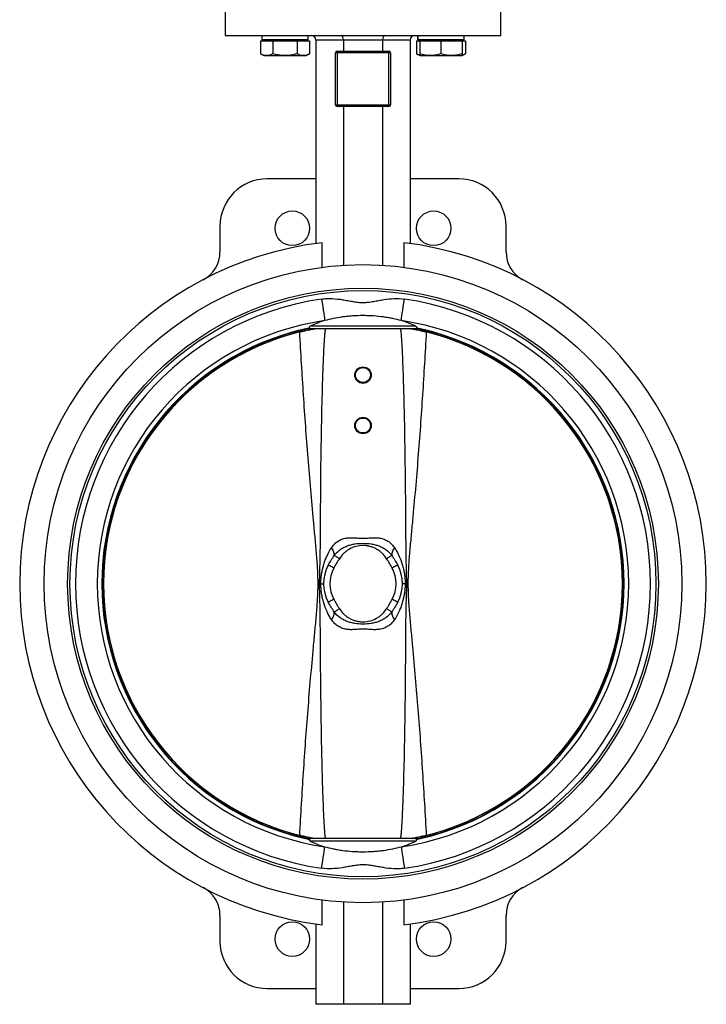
# Model space of a CAD drawing. Header units: millimetres. Extents: x 1132 to 3959, y 83 to 2899.
# Tile 3 of 7: x 1877 to 2313, y 1041 to 1666. Entities that reach past the tile are written whole.
import ezdxf

# ---------------------------------------------------------------- set-up
doc = ezdxf.new("R2010")
doc.units = ezdxf.units.MM

msp = doc.modelspace()

# ---------------------------------------------------------------- linework, layer by layer
at = {"color": 7, "linetype": 'Continuous', "lineweight": 25}
for p, q in [((2007.63, 1675.98), (2007.63, 1655.98)), ((2182.63, 1655.98), (2182.63, 1675.98)), ((2007.63, 1655.98), (2095.13, 1655.98)), ((2030.05, 1652.58), (2030.05, 1644.39)), ((2030.05, 1652.58), (2033.94, 1652.58)), ((2030.94, 1655.98), (2030.94, 1653.18)), ((2060.34, 1653.18), (2030.94, 1653.18)), ((2032.14, 1653.18), (2032.14, 1652.58)), ((2033.94, 1652.58), (2037.84, 1652.58)), ((2037.84, 1652.58), (2037.84, 1644.39)), ((2037.84, 1652.58), (2045.64, 1652.58)), ((2045.64, 1652.58), (2053.43, 1652.58)), ((2053.43, 1652.58), (2053.43, 1644.39)), ((2053.43, 1652.58), (2057.33, 1652.58)), ((2057.33, 1652.58), (2061.22, 1652.58)), ((2059.14, 1652.58), (2059.14, 1653.18)), ((2060.34, 1653.18), (2060.34, 1655.98)), ((2061.22, 1652.58), (2061.22, 1644.39)), ((2082.71, 1652.98), (2065.13, 1652.98)), ((2065.13, 1652.98), (2065.13, 1523.91)), ((2107.56, 1652.98), (2082.71, 1652.98)), ((2082.71, 1652.98), (2082.71, 1645.98)), ((2095.13, 1655.98), (2182.63, 1655.98)), ((2125.13, 1652.98), (2107.56, 1652.98)), ((2107.56, 1652.98), (2107.56, 1645.98)), ((2125.13, 1652.98), (2125.13, 1523.91)), ((2129.04, 1652.58), (2129.04, 1644.39)), ((2129.04, 1652.58), (2131.13, 1652.58)), ((2129.93, 1655.98), (2129.93, 1653.18)), ((2129.95, 1653.18), (2129.93, 1653.18)), ((2129.95, 1653.18), (2129.95, 1655.98)), ((2159.33, 1653.18), (2129.95, 1653.18)), ((2131.13, 1653.18), (2131.13, 1652.58)), ((2131.13, 1652.58), (2131.13, 1644.39)), ((2131.13, 1652.58), (2137.88, 1652.58)), ((2137.88, 1652.58), (2144.63, 1652.58)), ((2144.63, 1652.58), (2144.63, 1644.39)), ((2144.63, 1652.58), (2151.38, 1652.58)), ((2151.38, 1652.58), (2158.13, 1652.58)), ((2158.13, 1652.58), (2158.13, 1653.18)), ((2158.13, 1652.58), (2158.13, 1644.39)), ((2158.13, 1652.58), (2160.22, 1652.58)), ((2159.33, 1653.18), (2159.33, 1655.98)), ((2160.22, 1652.58), (2160.22, 1644.39)), ((2030.05, 1644.39), (2032.14, 1643.18)), ((2059.14, 1643.18), (2061.22, 1644.39)), ((2078.63, 1644.98), (2077.63, 1644.98)), ((2077.63, 1611.98), (2077.63, 1644.98)), ((2078.63, 1645.98), (2078.63, 1644.98)), ((2078.63, 1645.98), (2111.63, 1645.98)), ((2078.63, 1644.98), (2078.63, 1611.98)), ((2111.63, 1644.98), (2078.63, 1644.98)), ((2111.63, 1644.98), (2111.63, 1645.98)), ((2111.63, 1611.98), (2111.63, 1644.98)), ((2112.63, 1644.98), (2111.63, 1644.98)), ((2112.63, 1644.98), (2112.63, 1611.98)), ((2129.04, 1644.39), (2131.13, 1643.18)), ((2158.13, 1643.18), (2160.22, 1644.39)), ((2032.14, 1643.18), (2033.94, 1643.18)), ((2033.94, 1643.18), (2045.64, 1643.18)), ((2045.64, 1643.18), (2057.33, 1643.18)), ((2057.33, 1643.18), (2059.14, 1643.18)), ((2131.13, 1643.18), (2137.88, 1643.18)), ((2137.88, 1643.18), (2151.38, 1643.18)), ((2151.38, 1643.18), (2158.13, 1643.18)), ((2077.63, 1611.98), (2078.63, 1611.98)), ((2078.63, 1611.98), (2111.63, 1611.98)), ((2078.63, 1611.98), (2078.63, 1610.98)), ((2111.63, 1610.98), (2078.63, 1610.98)), ((2082.71, 1610.98), (2082.71, 1510.1)), ((2107.56, 1610.98), (2107.56, 1510.1)), ((2111.63, 1611.98), (2112.63, 1611.98)), ((2111.63, 1610.98), (2111.63, 1611.98)), ((2065.13, 1564.97), (2034.31, 1564.97)), ((2155.96, 1564.97), (2125.13, 1564.97)), ((2004.31, 1534.97), (2004.31, 1518.6)), ((2185.96, 1518.6), (2185.96, 1534.97)), ((2069.21, 1508.81), (2069.21, 1524.43)), ((2121.06, 1524.43), (2121.06, 1508.81)), ((2058.71, 1469.78), (2058.71, 1469.78)), ((2058.71, 1469.78), (2058.71, 1469.78)), ((2128.67, 1471.38), (2061.6, 1471.38)), ((2128.32, 1469.78), (2061.95, 1469.78)), ((2131.56, 1469.78), (2131.56, 1469.78)), ((2131.56, 1469.78), (2131.56, 1469.78)), ((2068.37, 1307.98), (2067.28, 1307.98)), ((2122.99, 1307.98), (2121.9, 1307.98)), ((2058.71, 1146.18), (2058.71, 1146.18)), ((2058.71, 1146.18), (2058.71, 1146.18)), ((2128.67, 1144.58), (2061.6, 1144.58)), ((2128.32, 1146.18), (2061.95, 1146.18)), ((2131.56, 1146.18), (2131.56, 1146.18)), ((2131.56, 1146.18), (2131.56, 1146.18)), ((2069.21, 1091.53), (2069.21, 1107.15)), ((2121.06, 1107.15), (2121.06, 1091.53)), ((2082.71, 1105.86), (2082.71, 1040.98)), ((2107.56, 1105.86), (2107.56, 1040.98)), ((2004.31, 1097.36), (2004.31, 1080.99)), ((2185.96, 1080.99), (2185.96, 1097.36)), ((2065.13, 1092.05), (2065.13, 1040.98)), ((2125.13, 1092.05), (2125.13, 1040.98)), ((2034.31, 1050.99), (2065.13, 1050.99)), ((2125.13, 1050.99), (2155.96, 1050.99)), ((2082.71, 1040.98), (2065.13, 1040.98)), ((2107.56, 1040.98), (2082.71, 1040.98)), ((2125.13, 1040.98), (2107.56, 1040.98))]:
    msp.add_line(p, q, dxfattribs=at)
at = {"color": 7, "linetype": 'Continuous', "lineweight": 25, "flags": 128}
for points in [[(2068.86, 1488.64), (2069.21, 1486.2), (2069.56, 1483.84), (2069.88, 1481.63), (2070.17, 1479.63), (2070.42, 1477.92), (2070.62, 1476.54), (2070.76, 1475.54), (2070.85, 1474.95)], [(2119.42, 1474.95), (2119.5, 1475.54), (2119.65, 1476.54), (2119.85, 1477.92), (2120.1, 1479.63), (2120.39, 1481.63), (2120.71, 1483.84), (2121.05, 1486.2), (2121.41, 1488.64)], [(2058.71, 1469.78), (2058.71, 1469.78), (2058.71, 1469.78), (2058.71, 1469.78), (2058.71, 1469.78), (2058.71, 1469.78), (2058.71, 1469.78), (2058.71, 1469.78), (2058.71, 1469.78)], [(2131.56, 1469.78), (2131.56, 1469.78), (2131.56, 1469.78), (2131.56, 1469.78), (2131.56, 1469.78), (2131.56, 1469.78), (2131.56, 1469.78), (2131.56, 1469.78), (2131.56, 1469.78)], [(2080.15, 1323.85), (2079.61, 1324.2), (2079.09, 1324.53), (2078.59, 1324.85), (2078.14, 1325.14), (2077.73, 1325.4), (2077.39, 1325.62), (2077.12, 1325.8), (2076.92, 1325.92)], [(2110.12, 1323.85), (2110.66, 1324.2), (2111.18, 1324.53), (2111.67, 1324.85), (2112.13, 1325.14), (2112.53, 1325.4), (2112.88, 1325.62), (2113.15, 1325.8), (2113.34, 1325.92)], [(2076.63, 1317.9), (2075.94, 1318.27), (2075.28, 1318.63), (2074.67, 1318.96), (2074.13, 1319.24), (2073.7, 1319.48), (2073.37, 1319.65), (2073.17, 1319.76), (2073.1, 1319.8)], [(2117.17, 1319.8), (2117.1, 1319.76), (2116.9, 1319.65), (2116.57, 1319.48), (2116.13, 1319.24), (2115.6, 1318.96), (2114.99, 1318.63), (2114.33, 1318.27), (2113.64, 1317.9)], [(2076.63, 1298.05), (2075.94, 1297.69), (2075.28, 1297.33), (2074.67, 1297), (2074.13, 1296.72), (2073.7, 1296.48), (2073.37, 1296.31), (2073.17, 1296.2), (2073.1, 1296.16)], [(2117.17, 1296.16), (2117.1, 1296.2), (2116.9, 1296.31), (2116.57, 1296.48), (2116.13, 1296.72), (2115.6, 1297), (2114.99, 1297.33), (2114.33, 1297.69), (2113.64, 1298.05)], [(2076.92, 1290.04), (2077.12, 1290.16), (2077.39, 1290.33), (2077.73, 1290.55), (2078.14, 1290.81), (2078.59, 1291.11), (2079.09, 1291.43), (2079.61, 1291.76), (2080.15, 1292.11)], [(2113.34, 1290.04), (2113.15, 1290.16), (2112.88, 1290.33), (2112.53, 1290.55), (2112.13, 1290.81), (2111.67, 1291.11), (2111.18, 1291.43), (2110.66, 1291.76), (2110.12, 1292.11)], [(2058.71, 1146.18), (2058.71, 1146.18), (2058.71, 1146.18), (2058.71, 1146.18), (2058.71, 1146.18), (2058.71, 1146.18), (2058.71, 1146.18), (2058.71, 1146.18), (2058.71, 1146.18)], [(2131.56, 1146.18), (2131.56, 1146.18), (2131.56, 1146.18), (2131.56, 1146.18), (2131.56, 1146.18), (2131.56, 1146.18), (2131.56, 1146.18), (2131.56, 1146.18), (2131.56, 1146.18)], [(2068.86, 1127.32), (2069.21, 1129.76), (2069.56, 1132.12), (2069.88, 1134.33), (2070.17, 1136.33), (2070.42, 1138.04), (2070.62, 1139.42), (2070.76, 1140.42), (2070.85, 1141.01)], [(2119.42, 1141.01), (2119.5, 1140.42), (2119.65, 1139.42), (2119.85, 1138.04), (2120.1, 1136.33), (2120.39, 1134.33), (2120.71, 1132.12), (2121.05, 1129.76), (2121.41, 1127.32)]]:
    msp.add_lwpolyline(points, dxfattribs=at)
at = {"color": 7, "linetype": 'Continuous', "lineweight": 25}
for centre, radius in [((2050.26, 1533.56), 11), ((2140, 1533.56), 11), ((2095.13, 1307.98), 202.5), ((2095.13, 1307.98), 187.55), ((2095.13, 1307.98), 186.05), ((2095.13, 1440.38), 5.23), ((2095.13, 1440.38), 4.75), ((2095.13, 1408.38), 5.23), ((2095.13, 1408.38), 4.75), ((2050.26, 1082.4), 11), ((2140, 1082.4), 11)]:
    msp.add_circle(centre, radius, dxfattribs=at)
for centre, radius, start, end in [((2062.13, 1652.98), 3, 0, 90), ((2128.13, 1652.98), 3, 90, 180), ((2078.63, 1644.98), 1, 90, 180), ((2111.63, 1644.98), 1, 0, 90), ((2078.63, 1611.98), 1, 180, 270), ((2111.63, 1611.98), 1, 270, 0), ((2034.31, 1534.97), 30, 90, 180), ((2155.96, 1534.97), 30, 0, 90), ((2095.13, 1307.98), 218, 96.83027, 263.16973), ((2095.13, 1307.98), 218, 276.83027, 83.16973), ((1984.31, 1518.6), 20, 297.75169, 0), ((2205.96, 1518.6), 20, 180, 242.24831), ((2095.13, 1307.98), 182.56, 98.27479, 261.72521), ((2095.13, 1307.98), 182.56, 278.27479, 81.72521), ((2095.13, 1307.98), 168.73, 98.27479, 261.72521), ((2095.13, 1307.98), 165.85, 102.68806, 257.31194), ((2095.13, 1307.98), 168.73, 278.27479, 81.72521), ((2095.13, 1307.98), 164.77, 280.89515, 79.10485), ((2095.13, 1307.98), 165.85, 282.68806, 77.31194), ((2095.13, 1307.98), 164.75, 104.11013, 255.88987), ((2095.13, 1307.98), 164.75, 284.11013, 75.88987), ((2068.65, 1325.66), 8.28, 1.83159, 38.33792), ((2121.62, 1325.66), 8.28, 141.66208, 178.16841), ((2095.13, 1307.98), 25, 151.79524, 208.20476), ((2095.13, 1307.98), 25, 331.79524, 28.20476), ((2095.13, 1307.98), 21, 151.79524, 208.20476), ((2095.13, 1307.98), 21, 331.79524, 28.20476), ((2068.65, 1290.3), 8.28, 321.66208, 358.16841), ((2121.62, 1290.3), 8.28, 181.83159, 218.33792), ((1984.31, 1097.36), 20, 0, 62.24831), ((2205.96, 1097.36), 20, 117.75169, 180), ((2034.31, 1080.99), 30, 180, 270), ((2155.96, 1080.99), 30, 270, 0)]:
    msp.add_arc(centre, radius, start, end, dxfattribs=at)
at = {"color": 8, "linetype": 'Continuous', "lineweight": 25}
for radius, start, end in [(165.53, 101.97202, 257.81183), (164.77, 100.89515, 259.10485), (165.53, 281.97202, 77.81183)]:
    msp.add_arc((2095.13, 1307.98), radius, start, end, dxfattribs=at)
at = {"color": 7, "linetype": 'Continuous', "lineweight": 25}
for centre, start_param, end_param in [((2081.46, 1652.98), 4.712389, 6.283185), ((2108.8, 1652.98), 0, 1.570796)]:
    msp.add_ellipse(centre, major_axis=(0, 3), ratio=0.414214, start_param=start_param, end_param=end_param, dxfattribs=at)
for points, knots in [([(2033.94, 1643.18), (2033.85, 1643.18), (2033.15, 1643.19), (2031.83, 1643.46), (2030.65, 1644.07), (2030.05, 1644.39)], [0, 0, 0, 0, 0.070101, 0.53079, 1, 1, 1, 1]), ([(2037.84, 1644.39), (2037.21, 1644.05), (2035.93, 1643.37), (2034.61, 1643.24), (2033.94, 1643.18)], [0, 0, 0, 0, 0.495458, 1, 1, 1, 1]), ([(2045.64, 1643.18), (2044.61, 1643.22), (2042.54, 1643.3), (2039.95, 1643.81), (2038.39, 1644.23), (2037.84, 1644.39)], [0, 0, 0, 0, 0.388869, 0.783537, 1, 1, 1, 1]), ([(2053.43, 1644.39), (2052.46, 1644.13), (2050.51, 1643.61), (2047.89, 1643.24), (2046.26, 1643.2), (2045.64, 1643.18)], [0, 0, 0, 0, 0.380137, 0.763854, 1, 1, 1, 1]), ([(2057.33, 1643.18), (2057.24, 1643.18), (2056.54, 1643.19), (2055.22, 1643.46), (2054.03, 1644.07), (2053.43, 1644.39)], [0, 0, 0, 0, 0.070101, 0.53079, 1, 1, 1, 1]), ([(2061.22, 1644.39), (2060.59, 1644.05), (2059.31, 1643.37), (2057.99, 1643.24), (2057.33, 1643.18)], [0, 0, 0, 0, 0.495458, 1, 1, 1, 1]), ([(2131.19, 1643.48), (2131.07, 1643.5), (2130.35, 1643.63), (2129.64, 1644.04), (2129.04, 1644.39)], [0, 0, 0, 0, 0.154023, 1, 1, 1, 1]), ([(2137.88, 1643.18), (2137.72, 1643.18), (2136.51, 1643.19), (2134.22, 1643.46), (2132.17, 1644.07), (2131.13, 1644.39)], [0, 0, 0, 0, 0.070101, 0.53079, 1, 1, 1, 1]), ([(2131.13, 1644.39), (2131.13, 1644.23), (2131.13, 1643.81), (2131.13, 1643.3), (2131.13, 1643.22), (2131.13, 1643.18)], [0, 0, 0, 0, 0.216464, 0.605671, 1, 1, 1, 1]), ([(2144.63, 1644.39), (2143.53, 1644.05), (2141.32, 1643.37), (2139.04, 1643.24), (2137.88, 1643.18)], [0, 0, 0, 0, 0.495458, 1, 1, 1, 1]), ([(2151.38, 1643.18), (2151.22, 1643.18), (2150.01, 1643.19), (2147.72, 1643.46), (2145.67, 1644.07), (2144.63, 1644.39)], [0, 0, 0, 0, 0.070101, 0.53079, 1, 1, 1, 1]), ([(2158.13, 1644.39), (2157.03, 1644.05), (2154.82, 1643.37), (2152.54, 1643.24), (2151.38, 1643.18)], [0, 0, 0, 0, 0.495458, 1, 1, 1, 1]), ([(2160.22, 1644.39), (2159.59, 1644.01), (2158.87, 1643.59), (2158.13, 1643.48), (2158.05, 1643.47)], [0, 0, 0, 0, 0.8806385, 1, 1, 1, 1]), ([(2158.13, 1643.18), (2158.13, 1643.22), (2158.13, 1643.3), (2158.13, 1643.81), (2158.13, 1644.23), (2158.13, 1644.39)], [0, 0, 0, 0, 0.388869, 0.783537, 1, 1, 1, 1]), ([(2068.86, 1488.64), (2069.97, 1488.8), (2071.08, 1488.9), (2073.31, 1489), (2074.43, 1488.99), (2077.78, 1488.85), (2079.99, 1488.58), (2083.28, 1488.05), (2084.38, 1487.85), (2086.57, 1487.45), (2087.67, 1487.25), (2089.87, 1486.88), (2090.97, 1486.73), (2093.19, 1486.51), (2094.29, 1486.46), (2096.49, 1486.48), (2097.58, 1486.55), (2099.75, 1486.79), (2100.84, 1486.95), (2103, 1487.32), (2104.07, 1487.52), (2106.23, 1487.91), (2107.31, 1488.1), (2110.55, 1488.62), (2112.72, 1488.87), (2117.06, 1489.04), (2119.23, 1488.96), (2121.41, 1488.64)], [0, 0, 0, 0, 0.0625, 0.0625, 0.125, 0.125, 0.25, 0.25, 0.3125, 0.3125, 0.375, 0.375, 0.4375, 0.4375, 0.5, 0.5, 0.5625, 0.5625, 0.625, 0.625, 0.6875, 0.6875, 0.75, 0.75, 0.875, 0.875, 1, 1, 1, 1]), ([(2119.42, 1474.95), (2117.77, 1475.42), (2116.02, 1475.85), (2113.2, 1476.43), (2112.23, 1476.62), (2110.23, 1476.96), (2109.21, 1477.12), (2106.12, 1477.54), (2103.99, 1477.76), (2101.27, 1477.94), (2100.72, 1477.98), (2099.61, 1478.03), (2099.05, 1478.06), (2097.37, 1478.11), (2096.26, 1478.13), (2092.93, 1478.13), (2090.72, 1478.06), (2087.42, 1477.84), (2086.33, 1477.74), (2084.18, 1477.53), (2083.13, 1477.4), (2080.04, 1476.98), (2078.05, 1476.64), (2074.25, 1475.85), (2072.49, 1475.42), (2070.85, 1474.95)], [0, 0, 0, 0, 0.125, 0.125, 0.1875, 0.1875, 0.25, 0.25, 0.375, 0.375, 0.40625, 0.40625, 0.4375, 0.4375, 0.5, 0.5, 0.625, 0.625, 0.6875, 0.6875, 0.75, 0.75, 0.875, 0.875, 1, 1, 1, 1]), ([(2054.97, 1467.76), (2056.03, 1468.02), (2058.17, 1468.54), (2061.28, 1469.19), (2063.49, 1469.61), (2064.53, 1469.76), (2064.68, 1469.78)], [0, 0, 0, 0, 0.313211, 0.635291, 0.948579, 1, 1, 1, 1]), ([(2058.71, 1469.78), (2058.97, 1469.84), (2059.22, 1469.9), (2059.58, 1469.99), (2059.71, 1470.03), (2059.94, 1470.09), (2060.05, 1470.13), (2060.26, 1470.19), (2060.37, 1470.23), (2060.55, 1470.3), (2060.63, 1470.33), (2060.85, 1470.43), (2060.94, 1470.48), (2060.97, 1470.53)], [0, 0, 0, 0, 0.25, 0.25, 0.375, 0.375, 0.5, 0.5, 0.625, 0.625, 0.75, 0.75, 1, 1, 1, 1]), ([(2061.95, 1469.78), (2061.9, 1469.78), (2061.82, 1469.78), (2061.63, 1469.78), (2061.52, 1469.78), (2061.15, 1469.78), (2060.87, 1469.78), (2060.28, 1469.78), (2059.98, 1469.78), (2059.35, 1469.78), (2059.03, 1469.78), (2058.71, 1469.78)], [0, 0, 0, 0, 0.125, 0.125, 0.25, 0.25, 0.5, 0.5, 0.75, 0.75, 1, 1, 1, 1]), ([(2060.97, 1470.53), (2061.08, 1470.44), (2061.2, 1470.35), (2061.32, 1470.26), (2061.53, 1470.1), (2061.74, 1469.94), (2061.95, 1469.78)], [0, 0, 0, 0, 0.000450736, 0.000450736, 0.000450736, 0.001237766, 0.001237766, 0.001237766, 0.001237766]), ([(2070.85, 1474.95), (2069.88, 1474.68), (2068.95, 1474.39), (2067.63, 1473.95), (2067.2, 1473.8), (2066.36, 1473.5), (2065.96, 1473.35), (2064.02, 1472.59), (2062.7, 1471.98), (2061.6, 1471.38)], [0, 0, 0, 0, 0.25, 0.25, 0.375, 0.375, 0.5, 0.5, 1, 1, 1, 1]), ([(2071.29, 1469.78), (2071.24, 1469.58), (2071.01, 1468.7), (2070.82, 1466.96), (2070.43, 1462.5), (2070.03, 1455.74), (2069.5, 1441.75), (2068.91, 1422.75), (2068.45, 1398.76), (2068.15, 1377.21), (2068.03, 1358.08), (2067.96, 1341.39), (2067.8, 1324.69), (2067.45, 1313.55), (2067.28, 1307.98)], [0, 0, 0, 0, 0.004077, 0.018063, 0.032098, 0.087675, 0.143292, 0.29132, 0.439382, 0.587444, 0.690599, 0.793776, 0.896907, 1, 1, 1, 1]), ([(2122.99, 1307.98), (2122.85, 1312.43), (2122.57, 1321.32), (2122.44, 1334.66), (2122.3, 1357.04), (2122.05, 1384), (2121.55, 1412.57), (2121.07, 1431.69), (2120.67, 1444.5), (2120.32, 1453.09), (2120.04, 1458.84), (2119.8, 1462.7), (2119.6, 1465.29), (2119.43, 1467.03), (2119.29, 1468.19), (2119.16, 1468.98), (2119.07, 1469.47), (2119.01, 1469.71), (2118.99, 1469.78)], [0, 0, 0, 0, 0.0823317, 0.164696, 0.2470631, 0.4970449, 0.6642776, 0.7762292, 0.8512198, 0.9014878, 0.9352157, 0.9578767, 0.9731317, 0.9834305, 0.9904124, 0.9951749, 0.9984538, 1, 1, 1, 1]), ([(2128.67, 1471.38), (2127.57, 1471.98), (2126.24, 1472.59), (2123.93, 1473.5), (2123.1, 1473.8), (2121.78, 1474.24), (2121.32, 1474.39), (2120.38, 1474.67), (2119.91, 1474.81), (2119.42, 1474.95)], [0, 0, 0, 0, 0.5, 0.5, 0.75, 0.75, 0.875, 0.875, 1, 1, 1, 1]), ([(2125.61, 1469.78), (2126.5, 1469.63), (2128.32, 1469.33), (2131.32, 1468.7), (2133.69, 1468.16), (2135.02, 1467.83), (2135.3, 1467.76)], [0, 0, 0, 0, 0.292302, 0.603973, 0.915695, 1, 1, 1, 1]), ([(2128.32, 1469.78), (2128.53, 1469.94), (2128.74, 1470.1), (2128.94, 1470.26), (2129.06, 1470.35), (2129.18, 1470.44), (2129.3, 1470.53)], [0, 0, 0, 0, 0.000787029, 0.000787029, 0.000787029, 0.001237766, 0.001237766, 0.001237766, 0.001237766]), ([(2131.56, 1469.78), (2131.24, 1469.78), (2130.92, 1469.78), (2130.3, 1469.78), (2129.99, 1469.78), (2129.55, 1469.78), (2129.4, 1469.78), (2129.13, 1469.78), (2128.99, 1469.78), (2128.75, 1469.78), (2128.64, 1469.78), (2128.45, 1469.78), (2128.37, 1469.78), (2128.32, 1469.78)], [0, 0, 0, 0, 0.25, 0.25, 0.5, 0.5, 0.625, 0.625, 0.75, 0.75, 0.875, 0.875, 1, 1, 1, 1]), ([(2129.3, 1470.53), (2129.31, 1470.51), (2129.34, 1470.48), (2129.43, 1470.42), (2129.49, 1470.39), (2129.63, 1470.33), (2129.72, 1470.3), (2129.9, 1470.23), (2130, 1470.2), (2130.22, 1470.13), (2130.33, 1470.09), (2130.56, 1470.03), (2130.68, 1470), (2131.05, 1469.9), (2131.3, 1469.84), (2131.56, 1469.78)], [0, 0, 0, 0, 0.125, 0.125, 0.25, 0.25, 0.375, 0.375, 0.5, 0.5, 0.625, 0.625, 0.75, 0.75, 1, 1, 1, 1]), ([(2054.97, 1148.2), (2055.69, 1161.5), (2056.48, 1174.8), (2058.23, 1201.39), (2059.18, 1214.68), (2060.76, 1234.6), (2061.31, 1241.24), (2062.47, 1254.52), (2063.07, 1261.16), (2064, 1271.12), (2064.31, 1274.44), (2064.93, 1281.08), (2065.24, 1284.4), (2065.81, 1291.05), (2066.07, 1294.38), (2066.46, 1301.05), (2066.58, 1304.39), (2066.59, 1309.43), (2066.56, 1311.11), (2066.46, 1314.47), (2066.39, 1316.14), (2066.1, 1321.16), (2065.84, 1324.5), (2065.28, 1331.17), (2064.97, 1334.5), (2064.35, 1341.16), (2064.03, 1344.49), (2063.1, 1354.48), (2062.49, 1361.14), (2061.33, 1374.45), (2060.78, 1381.11), (2059.19, 1401.09), (2058.24, 1414.42), (2056.49, 1441.08), (2055.69, 1454.42), (2054.97, 1467.76)], [0, 0, 0, 0, 0.125, 0.125, 0.25, 0.25, 0.3125, 0.3125, 0.375, 0.375, 0.40625, 0.40625, 0.4375, 0.4375, 0.46875, 0.46875, 0.5, 0.5, 0.515625, 0.515625, 0.53125, 0.53125, 0.5625, 0.5625, 0.59375, 0.59375, 0.625, 0.625, 0.6875, 0.6875, 0.75, 0.75, 0.875, 0.875, 1, 1, 1, 1]), ([(2135.3, 1467.76), (2134.58, 1454.46), (2133.79, 1441.16), (2132.04, 1414.57), (2131.09, 1401.28), (2129.51, 1381.35), (2128.96, 1374.71), (2127.8, 1361.43), (2127.2, 1354.79), (2126.27, 1344.84), (2125.95, 1341.52), (2125.33, 1334.87), (2125.03, 1331.55), (2124.46, 1324.9), (2124.19, 1321.57), (2123.8, 1314.9), (2123.68, 1311.56), (2123.68, 1306.52), (2123.7, 1304.84), (2123.8, 1301.48), (2123.88, 1299.8), (2124.16, 1294.78), (2124.43, 1291.44), (2124.99, 1284.77), (2125.3, 1281.44), (2125.92, 1274.78), (2126.24, 1271.45), (2127.17, 1261.47), (2127.78, 1254.81), (2128.93, 1241.5), (2129.49, 1234.84), (2131.07, 1214.86), (2132.03, 1201.54), (2133.78, 1174.88), (2134.57, 1161.54), (2135.3, 1148.2)], [0, 0, 0, 0, 0.125, 0.125, 0.25, 0.25, 0.3125, 0.3125, 0.375, 0.375, 0.40625, 0.40625, 0.4375, 0.4375, 0.46875, 0.46875, 0.5, 0.5, 0.515625, 0.515625, 0.53125, 0.53125, 0.5625, 0.5625, 0.59375, 0.59375, 0.625, 0.625, 0.6875, 0.6875, 0.75, 0.75, 0.875, 0.875, 1, 1, 1, 1]), ([(2075.14, 1330.79), (2075.65, 1331.55), (2076.21, 1332.25), (2077.12, 1333.21), (2077.44, 1333.52), (2078.11, 1334.11), (2078.46, 1334.39), (2079.55, 1335.16), (2080.31, 1335.59), (2081.53, 1336.13), (2081.95, 1336.29), (2082.81, 1336.57), (2083.26, 1336.69), (2084.61, 1336.99), (2085.52, 1337.1), (2087.38, 1337.2), (2088.33, 1337.19), (2090.24, 1337.09), (2091.21, 1337.01), (2093.15, 1336.86), (2094.12, 1336.8), (2096.06, 1336.8), (2097.03, 1336.85), (2098.49, 1336.96), (2098.98, 1337), (2099.94, 1337.08), (2100.43, 1337.11), (2101.86, 1337.19), (2102.81, 1337.21), (2104.21, 1337.13), (2104.68, 1337.09), (2105.6, 1336.97), (2106.06, 1336.9), (2107.42, 1336.6), (2108.28, 1336.32), (2109.51, 1335.79), (2109.91, 1335.59), (2110.69, 1335.15), (2111.07, 1334.91), (2112.16, 1334.13), (2112.83, 1333.55), (2113.75, 1332.58), (2114.04, 1332.24), (2114.6, 1331.54), (2114.87, 1331.17), (2115.12, 1330.79)], [0, 0, 0, 0, 0.0625, 0.0625, 0.09375, 0.09375, 0.125, 0.125, 0.1875, 0.1875, 0.21875, 0.21875, 0.25, 0.25, 0.3125, 0.3125, 0.375, 0.375, 0.4375, 0.4375, 0.5, 0.5, 0.5625, 0.5625, 0.59375, 0.59375, 0.625, 0.625, 0.6875, 0.6875, 0.71875, 0.71875, 0.75, 0.75, 0.8125, 0.8125, 0.84375, 0.84375, 0.875, 0.875, 0.9375, 0.9375, 0.96875, 0.96875, 1, 1, 1, 1]), ([(2076.92, 1325.92), (2077.93, 1327.31), (2079.11, 1328.5), (2080.83, 1329.76), (2081.18, 1330), (2081.9, 1330.46), (2082.27, 1330.67), (2083.4, 1331.27), (2084.18, 1331.62), (2085.79, 1332.22), (2086.62, 1332.48), (2088.29, 1332.91), (2089.13, 1333.08), (2091.67, 1333.47), (2093.39, 1333.6), (2096.87, 1333.6), (2098.59, 1333.48), (2101.13, 1333.08), (2101.97, 1332.91), (2103.22, 1332.59), (2103.63, 1332.47), (2104.46, 1332.22), (2104.87, 1332.08), (2106.08, 1331.62), (2106.85, 1331.27), (2108.36, 1330.48), (2109.08, 1330.03), (2111.15, 1328.51), (2112.33, 1327.31), (2113.34, 1325.92)], [0, 0, 0, 0, 0.125, 0.125, 0.15625, 0.15625, 0.1875, 0.1875, 0.25, 0.25, 0.3125, 0.3125, 0.375, 0.375, 0.5, 0.5, 0.625, 0.625, 0.6875, 0.6875, 0.71875, 0.71875, 0.75, 0.75, 0.8125, 0.8125, 0.875, 0.875, 1, 1, 1, 1]), ([(2110.12, 1323.85), (2109.31, 1325.12), (2108.36, 1326.28), (2106.73, 1327.83), (2106.15, 1328.31), (2104.95, 1329.19), (2104.33, 1329.59), (2103.35, 1330.13), (2103.02, 1330.3), (2102.34, 1330.63), (2102, 1330.78), (2100.95, 1331.2), (2100.25, 1331.43), (2098.81, 1331.81), (2098.08, 1331.95), (2096.97, 1332.1), (2096.59, 1332.13), (2095.84, 1332.18), (2095.47, 1332.19), (2093.61, 1332.19), (2092.14, 1331.99), (2089.23, 1331.22), (2087.85, 1330.66), (2086.23, 1329.75), (2085.91, 1329.56), (2085.28, 1329.15), (2084.97, 1328.94), (2084.07, 1328.27), (2083.5, 1327.8), (2081.89, 1326.27), (2080.96, 1325.12), (2080.15, 1323.85)], [0, 0, 0, 0, 0.125, 0.125, 0.1875, 0.1875, 0.25, 0.25, 0.28125, 0.28125, 0.3125, 0.3125, 0.375, 0.375, 0.4375, 0.4375, 0.46875, 0.46875, 0.5, 0.5, 0.625, 0.625, 0.75, 0.75, 0.78125, 0.78125, 0.8125, 0.8125, 0.875, 0.875, 1, 1, 1, 1]), ([(2068.37, 1307.98), (2068.38, 1309.04), (2068.43, 1310.08), (2068.56, 1311.65), (2068.61, 1312.17), (2068.73, 1313.21), (2068.8, 1313.73), (2069.19, 1316.3), (2069.64, 1318.28), (2070.5, 1321.17), (2070.82, 1322.12), (2071.52, 1323.97), (2071.89, 1324.87), (2073.12, 1327.51), (2074.06, 1329.19), (2075.14, 1330.79)], [0, 0, 0, 0, 0.125, 0.125, 0.1875, 0.1875, 0.25, 0.25, 0.5, 0.5, 0.625, 0.625, 0.75, 0.75, 1, 1, 1, 1]), ([(2073.1, 1319.8), (2073.67, 1320.86), (2074.28, 1321.9), (2075.56, 1323.94), (2076.22, 1324.94), (2076.92, 1325.92)], [0, 0, 0, 0, 0.5, 0.5, 1, 1, 1, 1]), ([(2113.34, 1325.92), (2114.04, 1324.94), (2114.71, 1323.94), (2115.99, 1321.9), (2116.59, 1320.86), (2117.17, 1319.8)], [0, 0, 0, 0, 0.5, 0.5, 1, 1, 1, 1]), ([(2115.12, 1330.79), (2115.66, 1330), (2116.17, 1329.18), (2117.11, 1327.49), (2117.56, 1326.62), (2118.79, 1323.96), (2119.49, 1322.12), (2120.34, 1319.25), (2120.6, 1318.27), (2121.05, 1316.27), (2121.23, 1315.26), (2121.54, 1313.21), (2121.67, 1312.18), (2121.79, 1310.61), (2121.83, 1310.09), (2121.88, 1309.03), (2121.89, 1308.51), (2121.9, 1307.98)], [0, 0, 0, 0, 0.125, 0.125, 0.25, 0.25, 0.5, 0.5, 0.625, 0.625, 0.75, 0.75, 0.875, 0.875, 0.9375, 0.9375, 1, 1, 1, 1]), ([(2080.15, 1323.85), (2079.53, 1322.88), (2078.92, 1321.9), (2077.74, 1319.92), (2077.17, 1318.92), (2076.63, 1317.9)], [0, 0, 0, 0, 0.5, 0.5, 1, 1, 1, 1]), ([(2113.64, 1317.9), (2113.1, 1318.92), (2112.52, 1319.92), (2111.35, 1321.9), (2110.74, 1322.88), (2110.12, 1323.85)], [0, 0, 0, 0, 0.5, 0.5, 1, 1, 1, 1]), ([(2067.28, 1307.98), (2067.42, 1303.53), (2067.7, 1294.64), (2067.83, 1281.3), (2067.97, 1258.92), (2068.22, 1231.96), (2068.72, 1203.39), (2069.19, 1184.27), (2069.6, 1171.46), (2069.94, 1162.87), (2070.23, 1157.12), (2070.47, 1153.26), (2070.67, 1150.67), (2070.84, 1148.93), (2070.98, 1147.76), (2071.1, 1146.98), (2071.19, 1146.49), (2071.26, 1146.25), (2071.28, 1146.18)], [0, 0, 0, 0, 0.0823317, 0.164696, 0.2470631, 0.4970449, 0.6642776, 0.7762292, 0.8512198, 0.9014878, 0.9352157, 0.9578767, 0.9731317, 0.9834305, 0.9904124, 0.9951749, 0.9984538, 1, 1, 1, 1]), ([(2075.14, 1285.17), (2074.6, 1285.96), (2074.1, 1286.78), (2073.15, 1288.47), (2072.71, 1289.34), (2071.47, 1292), (2070.78, 1293.84), (2069.92, 1296.71), (2069.67, 1297.69), (2069.22, 1299.69), (2069.03, 1300.7), (2068.72, 1302.75), (2068.6, 1303.78), (2068.47, 1305.35), (2068.44, 1305.87), (2068.39, 1306.93), (2068.37, 1307.45), (2068.37, 1307.98)], [0, 0, 0, 0, 0.125, 0.125, 0.25, 0.25, 0.5, 0.5, 0.625, 0.625, 0.75, 0.75, 0.875, 0.875, 0.9375, 0.9375, 1, 1, 1, 1]), ([(2068.37, 1307.98), (2068.94, 1307.98), (2069.38, 1307.98), (2069.83, 1307.98), (2069.94, 1307.98), (2070.06, 1307.98), (2070.09, 1307.98), (2070.12, 1307.98), (2070.13, 1307.98), (2070.13, 1307.98)], [0, 0, 0, 0, 0.5, 0.5, 0.75, 0.75, 0.875, 0.875, 1, 1, 1, 1]), ([(2121.9, 1307.98), (2121.89, 1306.92), (2121.84, 1305.87), (2121.71, 1304.31), (2121.66, 1303.79), (2121.54, 1302.75), (2121.47, 1302.23), (2121.08, 1299.66), (2120.63, 1297.68), (2119.77, 1294.79), (2119.45, 1293.84), (2118.75, 1291.99), (2118.37, 1291.09), (2117.15, 1288.45), (2116.21, 1286.77), (2115.12, 1285.17)], [0, 0, 0, 0, 0.125, 0.125, 0.1875, 0.1875, 0.25, 0.25, 0.5, 0.5, 0.625, 0.625, 0.75, 0.75, 1, 1, 1, 1]), ([(2118.97, 1146.18), (2119.03, 1146.38), (2119.26, 1147.26), (2119.44, 1148.99), (2119.84, 1153.46), (2120.23, 1160.22), (2120.77, 1174.21), (2121.36, 1193.21), (2121.81, 1217.2), (2122.11, 1238.75), (2122.24, 1257.87), (2122.31, 1274.57), (2122.46, 1291.27), (2122.82, 1302.41), (2122.99, 1307.98)], [0, 0, 0, 0, 0.004077, 0.018063, 0.032098, 0.087675, 0.143292, 0.29132, 0.439382, 0.587444, 0.690599, 0.793776, 0.896907, 1, 1, 1, 1]), ([(2121.9, 1307.98), (2121.32, 1307.98), (2120.89, 1307.98), (2120.43, 1307.98), (2120.32, 1307.98), (2120.21, 1307.98), (2120.18, 1307.98), (2120.14, 1307.98), (2120.13, 1307.98), (2120.13, 1307.98)], [0, 0, 0, 0, 0.5, 0.5, 0.75, 0.75, 0.875, 0.875, 1, 1, 1, 1]), ([(2076.92, 1290.04), (2076.22, 1291.02), (2075.56, 1292.02), (2074.28, 1294.06), (2073.67, 1295.1), (2073.1, 1296.16)], [0, 0, 0, 0, 0.5, 0.5, 1, 1, 1, 1]), ([(2076.63, 1298.05), (2077.17, 1297.04), (2077.74, 1296.04), (2078.92, 1294.06), (2079.53, 1293.08), (2080.15, 1292.11)], [0, 0, 0, 0, 0.5, 0.5, 1, 1, 1, 1]), ([(2110.12, 1292.11), (2110.74, 1293.08), (2111.35, 1294.06), (2112.52, 1296.04), (2113.1, 1297.04), (2113.64, 1298.05)], [0, 0, 0, 0, 0.5, 0.5, 1, 1, 1, 1]), ([(2117.17, 1296.16), (2116.59, 1295.1), (2115.99, 1294.06), (2114.71, 1292.02), (2114.04, 1291.02), (2113.34, 1290.04)], [0, 0, 0, 0, 0.5, 0.5, 1, 1, 1, 1]), ([(2113.34, 1290.04), (2112.33, 1288.65), (2111.15, 1287.46), (2109.44, 1286.2), (2109.09, 1285.95), (2108.36, 1285.5), (2107.99, 1285.29), (2106.87, 1284.69), (2106.09, 1284.34), (2104.48, 1283.74), (2103.65, 1283.48), (2101.98, 1283.05), (2101.14, 1282.88), (2098.59, 1282.48), (2096.87, 1282.36), (2093.4, 1282.36), (2091.68, 1282.48), (2089.14, 1282.88), (2088.3, 1283.05), (2087.05, 1283.37), (2086.63, 1283.49), (2085.81, 1283.74), (2085.4, 1283.88), (2084.19, 1284.34), (2083.41, 1284.69), (2081.91, 1285.48), (2081.19, 1285.93), (2079.12, 1287.45), (2077.93, 1288.65), (2076.92, 1290.04)], [0, 0, 0, 0, 0.125, 0.125, 0.15625, 0.15625, 0.1875, 0.1875, 0.25, 0.25, 0.3125, 0.3125, 0.375, 0.375, 0.5, 0.5, 0.625, 0.625, 0.6875, 0.6875, 0.71875, 0.71875, 0.75, 0.75, 0.8125, 0.8125, 0.875, 0.875, 1, 1, 1, 1]), ([(2080.15, 1292.11), (2080.96, 1290.84), (2081.9, 1289.68), (2083.54, 1288.13), (2084.11, 1287.65), (2085.31, 1286.77), (2085.94, 1286.37), (2086.92, 1285.83), (2087.25, 1285.66), (2087.92, 1285.33), (2088.27, 1285.18), (2089.31, 1284.76), (2090.02, 1284.53), (2091.46, 1284.15), (2092.19, 1284.01), (2093.3, 1283.86), (2093.68, 1283.83), (2094.42, 1283.78), (2094.8, 1283.77), (2096.66, 1283.77), (2098.13, 1283.97), (2101.04, 1284.74), (2102.41, 1285.3), (2104.04, 1286.21), (2104.36, 1286.4), (2104.99, 1286.81), (2105.3, 1287.02), (2106.2, 1287.69), (2106.77, 1288.16), (2108.37, 1289.69), (2109.31, 1290.84), (2110.12, 1292.11)], [0, 0, 0, 0, 0.125, 0.125, 0.1875, 0.1875, 0.25, 0.25, 0.28125, 0.28125, 0.3125, 0.3125, 0.375, 0.375, 0.4375, 0.4375, 0.46875, 0.46875, 0.5, 0.5, 0.625, 0.625, 0.75, 0.75, 0.78125, 0.78125, 0.8125, 0.8125, 0.875, 0.875, 1, 1, 1, 1]), ([(2115.12, 1285.17), (2114.62, 1284.41), (2114.06, 1283.71), (2113.15, 1282.74), (2112.83, 1282.44), (2112.16, 1281.85), (2111.81, 1281.57), (2110.72, 1280.8), (2109.95, 1280.37), (2108.73, 1279.83), (2108.32, 1279.67), (2107.46, 1279.39), (2107.01, 1279.27), (2105.66, 1278.97), (2104.74, 1278.86), (2102.88, 1278.75), (2101.94, 1278.77), (2100.03, 1278.87), (2099.06, 1278.95), (2097.12, 1279.1), (2096.15, 1279.16), (2094.21, 1279.16), (2093.24, 1279.11), (2091.78, 1279), (2091.29, 1278.96), (2090.32, 1278.88), (2089.84, 1278.85), (2088.41, 1278.77), (2087.46, 1278.75), (2086.06, 1278.83), (2085.59, 1278.87), (2084.67, 1278.99), (2084.2, 1279.06), (2082.85, 1279.36), (2081.98, 1279.64), (2080.76, 1280.17), (2080.36, 1280.37), (2079.58, 1280.81), (2079.2, 1281.05), (2078.11, 1281.83), (2077.44, 1282.41), (2076.52, 1283.38), (2076.23, 1283.72), (2075.67, 1284.42), (2075.4, 1284.79), (2075.14, 1285.17)], [0, 0, 0, 0, 0.0625, 0.0625, 0.09375, 0.09375, 0.125, 0.125, 0.1875, 0.1875, 0.21875, 0.21875, 0.25, 0.25, 0.3125, 0.3125, 0.375, 0.375, 0.4375, 0.4375, 0.5, 0.5, 0.5625, 0.5625, 0.59375, 0.59375, 0.625, 0.625, 0.6875, 0.6875, 0.71875, 0.71875, 0.75, 0.75, 0.8125, 0.8125, 0.84375, 0.84375, 0.875, 0.875, 0.9375, 0.9375, 0.96875, 0.96875, 1, 1, 1, 1]), ([(2064.65, 1146.18), (2063.77, 1146.33), (2061.95, 1146.63), (2058.95, 1147.25), (2056.58, 1147.8), (2055.25, 1148.13), (2054.97, 1148.2)], [0, 0, 0, 0, 0.292302, 0.603973, 0.915695, 1, 1, 1, 1]), ([(2058.71, 1146.18), (2059.03, 1146.18), (2059.35, 1146.18), (2059.97, 1146.18), (2060.28, 1146.18), (2060.72, 1146.18), (2060.86, 1146.18), (2061.14, 1146.18), (2061.27, 1146.18), (2061.52, 1146.18), (2061.63, 1146.18), (2061.82, 1146.18), (2061.9, 1146.18), (2061.95, 1146.18)], [0, 0, 0, 0, 0.25, 0.25, 0.5, 0.5, 0.625, 0.625, 0.75, 0.75, 0.875, 0.875, 1, 1, 1, 1]), ([(2060.97, 1145.43), (2060.95, 1145.45), (2060.93, 1145.48), (2060.84, 1145.54), (2060.78, 1145.57), (2060.63, 1145.63), (2060.55, 1145.66), (2060.37, 1145.73), (2060.27, 1145.76), (2060.05, 1145.83), (2059.94, 1145.87), (2059.71, 1145.93), (2059.59, 1145.96), (2059.22, 1146.06), (2058.97, 1146.12), (2058.71, 1146.18)], [0, 0, 0, 0, 0.125, 0.125, 0.25, 0.25, 0.375, 0.375, 0.5, 0.5, 0.625, 0.625, 0.75, 0.75, 1, 1, 1, 1]), ([(2061.95, 1146.18), (2061.74, 1146.02), (2061.53, 1145.86), (2061.32, 1145.7), (2061.2, 1145.61), (2061.08, 1145.52), (2060.97, 1145.43)], [0, 0, 0, 0, 0.000787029, 0.000787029, 0.000787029, 0.001237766, 0.001237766, 0.001237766, 0.001237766]), ([(2061.6, 1144.58), (2062.7, 1143.98), (2064.02, 1143.37), (2066.34, 1142.46), (2067.17, 1142.16), (2068.49, 1141.72), (2068.95, 1141.57), (2069.88, 1141.29), (2070.36, 1141.14), (2070.85, 1141.01)], [0, 0, 0, 0, 0.5, 0.5, 0.75, 0.75, 0.875, 0.875, 1, 1, 1, 1]), ([(2119.42, 1141.01), (2120.39, 1141.28), (2121.32, 1141.57), (2122.64, 1142.01), (2123.07, 1142.16), (2123.9, 1142.46), (2124.31, 1142.61), (2126.25, 1143.37), (2127.57, 1143.98), (2128.67, 1144.58)], [0, 0, 0, 0, 0.25, 0.25, 0.375, 0.375, 0.5, 0.5, 1, 1, 1, 1]), ([(2135.3, 1148.2), (2134.24, 1147.94), (2132.1, 1147.42), (2128.98, 1146.77), (2126.77, 1146.35), (2125.74, 1146.2), (2125.59, 1146.18)], [0, 0, 0, 0, 0.313211, 0.635291, 0.948579, 1, 1, 1, 1]), ([(2129.3, 1145.43), (2129.18, 1145.52), (2129.06, 1145.61), (2128.94, 1145.7), (2128.74, 1145.86), (2128.53, 1146.02), (2128.32, 1146.18)], [0, 0, 0, 0, 0.000450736, 0.000450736, 0.000450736, 0.001237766, 0.001237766, 0.001237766, 0.001237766]), ([(2128.32, 1146.18), (2128.37, 1146.18), (2128.45, 1146.18), (2128.64, 1146.18), (2128.75, 1146.18), (2129.11, 1146.18), (2129.4, 1146.18), (2129.98, 1146.18), (2130.29, 1146.18), (2130.92, 1146.18), (2131.24, 1146.18), (2131.56, 1146.18)], [0, 0, 0, 0, 0.125, 0.125, 0.25, 0.25, 0.5, 0.5, 0.75, 0.75, 1, 1, 1, 1]), ([(2131.56, 1146.18), (2131.3, 1146.12), (2131.05, 1146.06), (2130.68, 1145.96), (2130.56, 1145.93), (2130.33, 1145.87), (2130.22, 1145.83), (2130, 1145.76), (2129.9, 1145.73), (2129.72, 1145.66), (2129.63, 1145.63), (2129.42, 1145.53), (2129.33, 1145.48), (2129.3, 1145.43)], [0, 0, 0, 0, 0.25, 0.25, 0.375, 0.375, 0.5, 0.5, 0.625, 0.625, 0.75, 0.75, 1, 1, 1, 1]), ([(2070.85, 1141.01), (2072.49, 1140.54), (2074.25, 1140.11), (2077.07, 1139.53), (2078.03, 1139.34), (2080.03, 1139), (2081.05, 1138.84), (2084.15, 1138.42), (2086.27, 1138.2), (2089, 1138.02), (2089.55, 1137.98), (2090.66, 1137.93), (2091.22, 1137.9), (2092.89, 1137.85), (2094.01, 1137.83), (2097.34, 1137.83), (2099.55, 1137.9), (2102.84, 1138.12), (2103.94, 1138.22), (2106.08, 1138.43), (2107.14, 1138.56), (2110.23, 1138.98), (2112.21, 1139.32), (2116.01, 1140.11), (2117.78, 1140.54), (2119.42, 1141.01)], [0, 0, 0, 0, 0.125, 0.125, 0.1875, 0.1875, 0.25, 0.25, 0.375, 0.375, 0.40625, 0.40625, 0.4375, 0.4375, 0.5, 0.5, 0.625, 0.625, 0.6875, 0.6875, 0.75, 0.75, 0.875, 0.875, 1, 1, 1, 1]), ([(2121.41, 1127.32), (2120.3, 1127.16), (2119.19, 1127.06), (2116.96, 1126.96), (2115.84, 1126.96), (2112.49, 1127.11), (2110.28, 1127.38), (2106.98, 1127.91), (2105.89, 1128.11), (2103.69, 1128.51), (2102.6, 1128.71), (2100.4, 1129.08), (2099.3, 1129.23), (2097.08, 1129.45), (2095.97, 1129.5), (2093.78, 1129.48), (2092.69, 1129.41), (2090.51, 1129.17), (2089.43, 1129.01), (2087.27, 1128.64), (2086.19, 1128.44), (2084.04, 1128.05), (2082.96, 1127.86), (2079.71, 1127.34), (2077.55, 1127.09), (2073.21, 1126.92), (2071.04, 1127), (2068.86, 1127.32)], [0, 0, 0, 0, 0.0625, 0.0625, 0.125, 0.125, 0.25, 0.25, 0.3125, 0.3125, 0.375, 0.375, 0.4375, 0.4375, 0.5, 0.5, 0.5625, 0.5625, 0.625, 0.625, 0.6875, 0.6875, 0.75, 0.75, 0.875, 0.875, 1, 1, 1, 1])]:
    msp.add_open_spline(points, degree=3, knots=knots, dxfattribs=at)
for points in [[(2061.6, 1471.38), (2061.31, 1471.08), (2061.1, 1470.8), (2060.97, 1470.53)], [(2129.3, 1470.53), (2129.17, 1470.8), (2128.95, 1471.08), (2128.67, 1471.38)], [(2060.97, 1145.43), (2061.1, 1145.16), (2061.31, 1144.88), (2061.6, 1144.58)], [(2128.67, 1144.58), (2128.95, 1144.88), (2129.17, 1145.16), (2129.3, 1145.43)]]:
    msp.add_open_spline(points, degree=3, dxfattribs=at)

doc.saveas('drawing.dxf')
